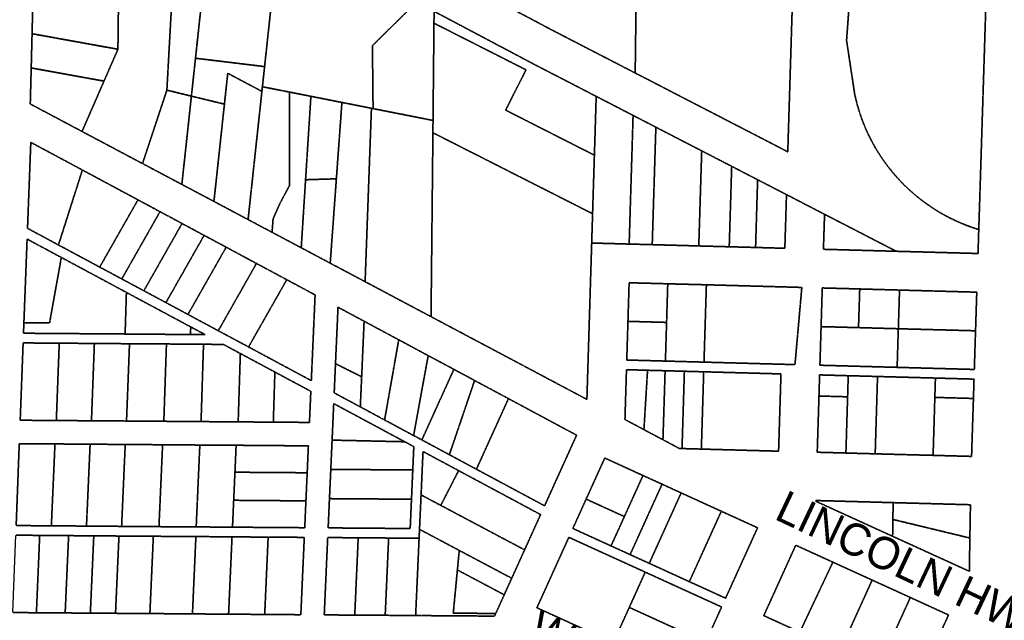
# Model space of a CAD drawing. Header units: feet. Extents: x 0 to 1411532, y 4 to 648360.
# Tile 37 of 69: x 1389549 to 1391231, y 445291 to 446316. Entities that reach past the tile are written whole.
import ezdxf
from ezdxf.enums import TextEntityAlignment as Align

# ---------------------------------------------------------------- set-up
doc = ezdxf.new("R2010")
doc.units = ezdxf.units.FT
doc.header["$MEASUREMENT"] = 0
doc.linetypes.add('DASHED2', pattern=[0.375, 0.25, -0.125])
doc.layers.add('MOT-PHASE 2', color=5, linetype='Continuous')
doc.layers.add('vanwert_121013_d_joined', color=247, linetype='DASHED2')
doc.styles.add('Slanted-Normal', font='font31.shx', dxfattribs={"height": 0.14})

msp = doc.modelspace()

# ---------------------------------------------------------------- linework, layer by layer
at = {"layer": 'vanwert_121013_d_joined'}
for points in [[(1389716.6, 446265.8), (1389717.7, 446356.4), (1389719.3, 446422.4), (1389713.3, 446422.5), (1389715.1, 446496.8), (1389717, 446571), (1389717.7, 446596.2), (1389718.2, 446615.4), (1389755.7, 446595.6), (1389820.4, 446561.3), (1389800.2, 446196), (1389758.6, 446070.7), (1389655.3, 446125.5), (1389692.8, 446211.4), (1389716.6, 446265.8)], [(1389800.2, 446196), (1389820.4, 446561.3), (1389879.3, 446530.2), (1389849.1, 446250.5), (1389842.1, 446185.8), (1389800.2, 446196)], [(1389967.1, 446236.2), (1389849.1, 446250.5), (1389879.3, 446530.2), (1389992.4, 446470.3), (1389967.1, 446236.2)], [(1390226.7, 446346.3), (1390151.3, 446272), (1390152.4, 446164.5), (1390149.6, 446165.1), (1390099.2, 446175), (1390046.2, 446185.5), (1390009.7, 446192.7), (1389963.4, 446201.8), (1389967.1, 446236.2), (1389992.4, 446470.3), (1390226.7, 446346.3)], [(1390257.7, 446425.9), (1390306.9, 446402.3), (1390391, 446376.4), (1390478, 446382.8), (1390602.1, 446391.8), (1390602, 446380.4), (1390600.1, 446225.3), (1390534.5, 446259.1), (1390457.2, 446299), (1390257.5, 446404.7), (1390257.7, 446425.9)], [(1390764.6, 446393.7), (1390764.3, 446377.4), (1390865.9, 446375.5), (1390869.5, 446375.4), (1390860.7, 446090.8), (1390600.1, 446225.3), (1390602, 446380.4), (1390602.1, 446391.8), (1390677.9, 446397.4), (1390764.6, 446393.7)], [(1389716.6, 446265.8), (1389570, 446292.3), (1389570.1, 446298.3), (1389571.7, 446360.1), (1389717.7, 446356.4), (1389716.6, 446265.8)], [(1390152.4, 446164.5), (1390151.3, 446272), (1390226.7, 446346.3), (1390256.6, 446330.5), (1390256.4, 446310.3), (1390254.8, 446144.3), (1390152.4, 446164.5)], [(1390530.4, 446085), (1390378.8, 446161.9), (1390413.6, 446230.7), (1390256.4, 446310.3), (1390256.6, 446330.5), (1390426.7, 446240.5), (1390533.5, 446185.4), (1390530.4, 446085)], [(1390256.4, 446310.3), (1390413.6, 446230.7), (1390378.8, 446161.9), (1390530.4, 446085), (1390527.3, 445985.1), (1390254.6, 446123.3), (1390254.8, 446144.3), (1390256.4, 446310.3)], [(1389716.6, 446265.8), (1389692.8, 446211.4), (1389568.5, 446233.9), (1389570, 446292.3), (1389716.6, 446265.8)], [(1389967.1, 446236.2), (1389963.4, 446201.8), (1389962.5, 446193.9), (1389904.2, 446224.8), (1389898.5, 446172.1), (1389842.1, 446185.8), (1389849.1, 446250.5), (1389967.1, 446236.2)], [(1389568.5, 446233.9), (1389692.8, 446211.4), (1389655.3, 446125.5), (1389566.9, 446172.4), (1389568.5, 446233.9)], [(1389962.5, 446193.9), (1389938.9, 445975.1), (1389880.6, 446006.1), (1389898.5, 446172.1), (1389904.2, 446224.8), (1389962.5, 446193.9)], [(1389800.2, 446196), (1389842.1, 446185.8), (1389825.8, 446035.1), (1389758.6, 446070.7), (1389800.2, 446196)], [(1389938.9, 445975.1), (1389962.5, 446193.9), (1389963.4, 446201.8), (1390009.7, 446192.7), (1390009.9, 446033.7), (1389993.8, 446003.7), (1389981.6, 445976.3), (1389979.9, 445953.4), (1389938.9, 445975.1)], [(1390029.7, 445927), (1389979.9, 445953.4), (1389981.6, 445976.3), (1389993.8, 446003.7), (1390009.9, 446033.7), (1390009.7, 446192.7), (1390046.2, 446185.5), (1390037.1, 446043.1), (1390029.7, 445927)], [(1389842.1, 446185.8), (1389898.5, 446172.1), (1389880.6, 446006.1), (1389825.8, 446035.1), (1389842.1, 446185.8)], [(1390089.7, 446044.7), (1390037.1, 446043.1), (1390046.2, 446185.5), (1390099.2, 446175), (1390096.4, 446136.9), (1390089.7, 446044.7)], [(1390149.6, 446165.1), (1390146.7, 446086.1), (1390138.8, 445869.1), (1390079.2, 445900.7), (1390089.7, 446044.7), (1390096.4, 446136.9), (1390099.2, 446175), (1390149.6, 446165.1)], [(1390527.3, 445985.1), (1390530.4, 446085), (1390533.5, 446185.4), (1390596.5, 446152.9), (1390589.8, 445933.3), (1390525.8, 445935.1), (1390527.3, 445985.1)], [(1390138.8, 445869.1), (1390146.7, 446086.1), (1390149.6, 446165.1), (1390152.4, 446164.5), (1390254.8, 446144.3), (1390254.6, 446123.3), (1390251.4, 445809.4), (1390235.5, 445817.8), (1390138.8, 445869.1)], [(1390596.5, 446152.9), (1390635.4, 446132.8), (1390629.2, 445932.3), (1390589.8, 445933.3), (1390596.5, 446152.9)], [(1390254.6, 446123.3), (1390527.3, 445985.1), (1390525.8, 445935.1), (1390517.6, 445668.2), (1390251.4, 445809.4), (1390254.6, 446123.3)], [(1390635.4, 446132.8), (1390674.3, 446112.7), (1390713.7, 446092.4), (1390708.7, 445930.1), (1390668.7, 445931.2), (1390629.2, 445932.3), (1390635.4, 446132.8)], [(1389567.8, 446106.9), (1389655.9, 446059.7), (1389615, 445931.8), (1389562.2, 445960.2), (1389567.8, 446106.9)], [(1389567.8, 446106.9), (1389562.2, 445960.2), (1389615, 445931.8), (1389685.5, 445894), (1389723.2, 445873.8), (1389760.9, 445853.6), (1389798.6, 445833.4), (1389836.2, 445813.2), (1389888, 445785.4), (1389939.7, 445757.7), (1390046.9, 445700.2), (1390053.4, 445846.5), (1390005, 445872.5), (1389953.2, 445900.2), (1389901.5, 445928), (1389863.8, 445948.2), (1389826.1, 445968.4), (1389788.5, 445988.6), (1389750.8, 446008.8), (1389655.9, 446059.7), (1389567.8, 446106.9)], [(1390713.7, 446092.4), (1390764.9, 446066), (1390760.7, 445928.7), (1390708.7, 445930.1), (1390713.7, 446092.4)], [(1389615, 445931.8), (1389655.9, 446059.7), (1389750.8, 446008.8), (1389685.5, 445894), (1389615, 445931.8)], [(1390809.2, 446043.1), (1390805.7, 445927.5), (1390760.7, 445928.7), (1390764.9, 446066), (1390809.2, 446043.1)], [(1390089.7, 446044.7), (1390079.2, 445900.7), (1390029.7, 445927), (1390037.1, 446043.1), (1390089.7, 446044.7)], [(1390858.5, 446017.7), (1390855.7, 445926.1), (1390805.7, 445927.5), (1390809.2, 446043.1), (1390858.5, 446017.7)], [(1389685.5, 445894), (1389750.8, 446008.8), (1389788.5, 445988.6), (1389723.2, 445873.8), (1389685.5, 445894)], [(1389723.2, 445873.8), (1389788.5, 445988.6), (1389826.1, 445968.4), (1389760.9, 445853.6), (1389723.2, 445873.8)], [(1391046, 445921), (1390921.6, 445924.4), (1390923.5, 445984.1), (1390959.3, 445965.7), (1391046, 445921)], [(1389760.9, 445853.6), (1389826.1, 445968.4), (1389863.8, 445948.2), (1389798.6, 445833.4), (1389760.9, 445853.6)], [(1389555.3, 445781.1), (1389728.9, 445779.8), (1389840.5, 445778.9), (1389865.5, 445778.8), (1389841, 445791.9), (1389731.1, 445850.8), (1389619.9, 445910.5), (1389561.5, 445941.8), (1389556, 445799.1), (1389555.3, 445781.1)], [(1389619.9, 445910.5), (1389599.9, 445798.7), (1389556, 445799.1), (1389561.5, 445941.8), (1389619.9, 445910.5)], [(1389798.6, 445833.4), (1389863.8, 445948.2), (1389901.5, 445928), (1389836.2, 445813.2), (1389798.6, 445833.4)], [(1389901.5, 445928), (1389953.2, 445900.2), (1389888, 445785.4), (1389836.2, 445813.2), (1389901.5, 445928)], [(1389556, 445799.1), (1389599.9, 445798.7), (1389619.9, 445910.5), (1389731.1, 445850.8), (1389728.9, 445779.8), (1389555.3, 445781.1), (1389556, 445799.1)], [(1389888, 445785.4), (1389953.2, 445900.2), (1390005, 445872.5), (1389939.7, 445757.7), (1389888, 445785.4)], [(1390053.4, 445846.5), (1390046.9, 445700.2), (1389939.7, 445757.7), (1390005, 445872.5), (1390053.4, 445846.5)], [(1390884.7, 445859.3), (1390853.6, 445860.2), (1390787.7, 445862), (1390721.7, 445863.8), (1390655.7, 445865.5), (1390589.7, 445867.3), (1390587.7, 445801.4), (1390585.7, 445735.4), (1390651.7, 445733.6), (1390717.6, 445731.8), (1390783.6, 445730), (1390849.6, 445728.2), (1390873, 445727.6), (1390884.7, 445859.3)], [(1390587.7, 445801.4), (1390589.7, 445867.3), (1390655.7, 445865.5), (1390653.7, 445799.6), (1390587.7, 445801.4)], [(1390653.7, 445799.6), (1390655.7, 445865.5), (1390721.7, 445863.8), (1390717.6, 445731.8), (1390651.7, 445733.6), (1390653.7, 445799.6)], [(1390884.7, 445859.3), (1390873, 445727.6), (1390849.6, 445728.2), (1390783.6, 445730), (1390717.6, 445731.8), (1390721.7, 445863.8), (1390787.7, 445862), (1390853.6, 445860.2), (1390884.7, 445859.3)], [(1391179.3, 445719.3), (1391181.4, 445785.3), (1391183.5, 445851.2), (1391117.5, 445853), (1391051.6, 445854.8), (1390985.6, 445856.6), (1390983.6, 445856.7), (1390919.6, 445858.4), (1390917.6, 445792.4), (1390915.6, 445726.5), (1390981.5, 445724.7), (1391047.5, 445722.9), (1391113.4, 445721.1), (1391179.3, 445719.3)], [(1390981.5, 445790.7), (1390917.6, 445792.4), (1390919.6, 445858.4), (1390983.6, 445856.7), (1390981.5, 445790.7)], [(1390981.5, 445790.7), (1390983.6, 445856.7), (1390985.6, 445856.6), (1391051.6, 445854.8), (1391049.5, 445788.8), (1390981.5, 445790.7)], [(1391051.6, 445854.8), (1391117.5, 445853), (1391183.5, 445851.2), (1391181.4, 445785.3), (1391049.5, 445788.8), (1391051.6, 445854.8)], [(1389731.1, 445850.8), (1389841, 445791.9), (1389840.5, 445778.9), (1389728.9, 445779.8), (1389731.1, 445850.8)], [(1390238.8, 445597.4), (1390282.7, 445573.8), (1390297.4, 445565.9), (1390328.9, 445549), (1390387.1, 445517.8), (1390445.3, 445486.6), (1390500, 445607.1), (1390441.8, 445638.3), (1390383.6, 445669.5), (1390328.5, 445699), (1390325.8, 445700.5), (1390290.4, 445719.5), (1390247.4, 445742.5), (1390246.5, 445743), (1390237.8, 445747.6), (1390196.2, 445770), (1390187.5, 445774.6), (1390137.1, 445801.6), (1390092.5, 445825.5), (1390088.2, 445729.2), (1390086, 445679.3), (1390130.6, 445655.4), (1390172.1, 445633.1), (1390180.9, 445628.4), (1390221.6, 445606.5), (1390230.5, 445601.8), (1390235.7, 445599), (1390238.8, 445597.4)], [(1390132.9, 445706.8), (1390088.2, 445729.2), (1390092.5, 445825.5), (1390137.1, 445801.6), (1390132.9, 445706.8)], [(1390130.6, 445655.4), (1390132.9, 445706.8), (1390137.1, 445801.6), (1390187.5, 445774.6), (1390196.2, 445770), (1390172.1, 445633.1), (1390130.6, 445655.4)], [(1390653.7, 445799.6), (1390651.7, 445733.6), (1390585.7, 445735.4), (1390587.7, 445801.4), (1390653.7, 445799.6)], [(1389840.5, 445778.9), (1389841, 445791.9), (1389865.5, 445778.8), (1389840.5, 445778.9)], [(1391047.5, 445722.9), (1390981.5, 445724.7), (1390915.6, 445726.5), (1390917.6, 445792.4), (1390981.5, 445790.7), (1391049.5, 445788.8), (1391047.5, 445722.9)], [(1391049.5, 445788.8), (1391181.4, 445785.3), (1391179.3, 445719.3), (1391113.4, 445721.1), (1391047.5, 445722.9), (1391049.5, 445788.8)], [(1390172.1, 445633.1), (1390196.2, 445770), (1390237.8, 445747.6), (1390246.5, 445743), (1390221.6, 445606.5), (1390180.9, 445628.4), (1390172.1, 445633.1)], [(1389616.4, 445764.1), (1389611.4, 445632.2), (1389549.7, 445632.6), (1389554.7, 445764.6), (1389616.4, 445764.1)], [(1390043.7, 445628.9), (1390046.1, 445682), (1389984.7, 445714.9), (1389925.7, 445746.5), (1389896.8, 445762), (1389862.8, 445762.3), (1389799.5, 445762.8), (1389736.4, 445763.2), (1389676.4, 445763.7), (1389616.4, 445764.1), (1389554.7, 445764.6), (1389549.7, 445632.6), (1389611.4, 445632.2), (1389671.4, 445631.7), (1389731.3, 445631.3), (1389795, 445630.8), (1389858.6, 445630.3), (1389922, 445629.8), (1389982, 445629.4), (1390043.7, 445628.9)], [(1389676.4, 445763.7), (1389671.4, 445631.7), (1389611.4, 445632.2), (1389616.4, 445764.1), (1389676.4, 445763.7)], [(1389736.4, 445763.2), (1389731.3, 445631.3), (1389671.4, 445631.7), (1389676.4, 445763.7), (1389736.4, 445763.2)], [(1389799.5, 445762.8), (1389795, 445630.8), (1389731.3, 445631.3), (1389736.4, 445763.2), (1389799.5, 445762.8)], [(1389862.8, 445762.3), (1389858.6, 445630.3), (1389795, 445630.8), (1389799.5, 445762.8), (1389862.8, 445762.3)], [(1389862.8, 445762.3), (1389896.8, 445762), (1389925.7, 445746.5), (1389922, 445629.8), (1389858.6, 445630.3), (1389862.8, 445762.3)], [(1389925.7, 445746.5), (1389984.7, 445714.9), (1389982, 445629.4), (1389922, 445629.8), (1389925.7, 445746.5)], [(1390247.4, 445742.5), (1390290.4, 445719.5), (1390239.3, 445606.9), (1390235.7, 445599), (1390230.5, 445601.8), (1390221.6, 445606.5), (1390246.5, 445743), (1390247.4, 445742.5)], [(1390130.6, 445655.4), (1390086, 445679.3), (1390088.2, 445729.2), (1390132.9, 445706.8), (1390130.6, 445655.4)], [(1390325.8, 445700.5), (1390282.7, 445573.8), (1390238.8, 445597.4), (1390235.7, 445599), (1390239.3, 445606.9), (1390290.4, 445719.5), (1390325.8, 445700.5)], [(1390582.6, 445633.8), (1390585.2, 445718.9), (1390621.2, 445717.9), (1390615, 445616.6), (1390582.6, 445633.8)], [(1390582.6, 445633.8), (1390615, 445616.6), (1390647.5, 445599.3), (1390675.7, 445584.4), (1390680.1, 445584.3), (1390713.1, 445583.4), (1390779.1, 445581.6), (1390845, 445579.8), (1390849.1, 445711.7), (1390783.1, 445713.5), (1390717.1, 445715.3), (1390684.1, 445716.2), (1390651.2, 445717.1), (1390621.2, 445717.9), (1390585.2, 445718.9), (1390582.6, 445633.8)], [(1390651.2, 445717.1), (1390647.5, 445599.3), (1390615, 445616.6), (1390621.2, 445717.9), (1390651.2, 445717.1)], [(1390647.5, 445599.3), (1390651.2, 445717.1), (1390684.1, 445716.2), (1390680.1, 445584.3), (1390675.7, 445584.4), (1390647.5, 445599.3)], [(1390043.7, 445628.9), (1389982, 445629.4), (1389984.7, 445714.9), (1390046.1, 445682), (1390043.7, 445628.9)], [(1390282.7, 445573.8), (1390325.8, 445700.5), (1390328.5, 445699), (1390383.6, 445669.5), (1390328.9, 445549), (1390297.4, 445565.9), (1390282.7, 445573.8)], [(1390713.1, 445583.4), (1390680.1, 445584.3), (1390684.1, 445716.2), (1390717.1, 445715.3), (1390713.1, 445583.4)], [(1390845, 445579.8), (1390779.1, 445581.6), (1390713.1, 445583.4), (1390717.1, 445715.3), (1390783.1, 445713.5), (1390849.1, 445711.7), (1390845, 445579.8)], [(1390911, 445578), (1390960, 445576.7), (1390977, 445576.2), (1391010, 445575.3), (1391043, 445574.4), (1391108.9, 445572.7), (1391174.6, 445570.9), (1391177.8, 445669.8), (1391178.8, 445702.8), (1391112.9, 445704.6), (1391046.9, 445706.4), (1391014, 445707.3), (1390981, 445708.2), (1390964, 445708.6), (1390915.1, 445710), (1390914, 445674), (1390911, 445578)], [(1390962.9, 445672.6), (1390914, 445674), (1390915.1, 445710), (1390964, 445708.6), (1390962.9, 445672.6)], [(1390964, 445708.6), (1390981, 445708.2), (1391014, 445707.3), (1391010, 445575.3), (1390977, 445576.2), (1390960, 445576.7), (1390962.9, 445672.6), (1390964, 445708.6)], [(1391010, 445575.3), (1391014, 445707.3), (1391046.9, 445706.4), (1391112.9, 445704.6), (1391111.9, 445671.6), (1391108.9, 445572.7), (1391043, 445574.4), (1391010, 445575.3)], [(1391178.8, 445702.8), (1391177.8, 445669.8), (1391111.9, 445671.6), (1391112.9, 445704.6), (1391178.8, 445702.8)], [(1390328.9, 445549), (1390383.6, 445669.5), (1390441.8, 445638.3), (1390500, 445607.1), (1390445.3, 445486.6), (1390387.1, 445517.8), (1390328.9, 445549)], [(1390962.9, 445672.6), (1390960, 445576.7), (1390911, 445578), (1390914, 445674), (1390962.9, 445672.6)], [(1391111.9, 445671.6), (1391177.8, 445669.8), (1391174.6, 445570.9), (1391108.9, 445572.7), (1391111.9, 445671.6)], [(1390075.7, 445448.9), (1390215.8, 445447.8), (1390218, 445497.8), (1390220.2, 445547.7), (1390222, 445587.6), (1390206.5, 445595.9), (1390085.2, 445661), (1390082.4, 445598.7), (1390080.2, 445548.8), (1390077.9, 445498.8), (1390075.7, 445448.9)], [(1390206.5, 445595.9), (1390082.4, 445598.7), (1390085.2, 445661), (1390206.5, 445595.9)], [(1389609.1, 445592.2), (1389602.9, 445452.4), (1389542.8, 445452.9), (1389548.1, 445592.6), (1389609.1, 445592.2)], [(1390035.7, 445449.2), (1390037.7, 445495), (1390039.9, 445543), (1390041.9, 445588.9), (1389918.5, 445589.9), (1389856.5, 445590.3), (1389792.9, 445590.8), (1389729.1, 445591.3), (1389669.1, 445591.7), (1389609.1, 445592.2), (1389548.1, 445592.6), (1389542.8, 445452.9), (1389602.9, 445452.4), (1389662.9, 445452), (1389722.9, 445451.5), (1389786.7, 445451), (1389850.3, 445450.6), (1389912.3, 445450.1), (1390035.7, 445449.2)], [(1389669.1, 445591.7), (1389662.9, 445452), (1389602.9, 445452.4), (1389609.1, 445592.2), (1389669.1, 445591.7)], [(1389729.1, 445591.3), (1389722.9, 445451.5), (1389662.9, 445452), (1389669.1, 445591.7), (1389729.1, 445591.3)], [(1389792.9, 445590.8), (1389786.7, 445451), (1389722.9, 445451.5), (1389729.1, 445591.3), (1389792.9, 445590.8)], [(1389856.5, 445590.3), (1389850.3, 445450.6), (1389786.7, 445451), (1389792.9, 445590.8), (1389856.5, 445590.3)], [(1389914.3, 445496), (1389912.3, 445450.1), (1389850.3, 445450.6), (1389856.5, 445590.3), (1389918.5, 445589.9), (1389916.5, 445543.9), (1389914.3, 445496)], [(1389916.5, 445543.9), (1389918.5, 445589.9), (1390041.9, 445588.9), (1390039.9, 445543), (1389916.5, 445543.9)], [(1390206.5, 445595.9), (1390222, 445587.6), (1390220.2, 445547.7), (1390080.2, 445548.8), (1390082.4, 445598.7), (1390206.5, 445595.9)], [(1390438.5, 445471.6), (1390298.5, 445546.6), (1390293.5, 445549.3), (1390237.7, 445579.2), (1390234.4, 445505.2), (1390231.7, 445446.4), (1390231, 445431.2), (1390179, 445431.6), (1390127, 445432), (1390074.9, 445432.4), (1390069, 445300.4), (1390121.1, 445300), (1390173.1, 445299.7), (1390225.1, 445299.3), (1390235.1, 445299.2), (1390359.8, 445298.3), (1390361.9, 445302.8), (1390376.4, 445334.7), (1390383.4, 445350.2), (1390389.2, 445362.9), (1390411.2, 445411.4), (1390438.5, 445471.6)], [(1390234.4, 445505.2), (1390237.7, 445579.2), (1390293.5, 445549.3), (1390298.5, 445546.6), (1390268, 445487.3), (1390234.4, 445505.2)], [(1390809.1, 445449.1), (1390747.2, 445477.3), (1390743.8, 445478.8), (1390678.6, 445508.6), (1390646, 445523.5), (1390613.4, 445538.3), (1390548.1, 445568.1), (1390516.3, 445498), (1390493.6, 445447.9), (1390558.8, 445418.1), (1390591.4, 445403.3), (1390624.1, 445388.4), (1390689.3, 445358.6), (1390692.6, 445357.1), (1390754.5, 445328.9), (1390809.1, 445449.1)], [(1390548.1, 445568.1), (1390613.4, 445538.3), (1390581.6, 445468.2), (1390516.3, 445498), (1390548.1, 445568.1)], [(1390218, 445497.8), (1390077.9, 445498.8), (1390080.2, 445548.8), (1390220.2, 445547.7), (1390218, 445497.8)], [(1389914.3, 445496), (1389916.5, 445543.9), (1390039.9, 445543), (1390037.7, 445495), (1389914.3, 445496)], [(1390411.2, 445411.4), (1390277.9, 445482.1), (1390268, 445487.3), (1390298.5, 445546.6), (1390438.5, 445471.6), (1390411.2, 445411.4)], [(1390591.4, 445403.3), (1390558.8, 445418.1), (1390581.6, 445468.2), (1390613.4, 445538.3), (1390646, 445523.5), (1390591.4, 445403.3)], [(1390678.6, 445508.6), (1390624.1, 445388.4), (1390591.4, 445403.3), (1390646, 445523.5), (1390678.6, 445508.6)], [(1390075.7, 445448.9), (1390077.9, 445498.8), (1390218, 445497.8), (1390215.8, 445447.8), (1390075.7, 445448.9)], [(1390299.6, 445410.4), (1390265.4, 445428.6), (1390231.7, 445446.4), (1390234.4, 445505.2), (1390268, 445487.3), (1390277.9, 445482.1), (1390411.2, 445411.4), (1390389.2, 445362.9), (1390299.6, 445410.4)], [(1390692.6, 445357.1), (1390689.3, 445358.6), (1390624.1, 445388.4), (1390678.6, 445508.6), (1390743.8, 445478.8), (1390747.2, 445477.3), (1390692.6, 445357.1)], [(1390035.7, 445449.2), (1389912.3, 445450.1), (1389914.3, 445496), (1390037.7, 445495), (1390035.7, 445449.2)], [(1390581.6, 445468.2), (1390558.8, 445418.1), (1390493.6, 445447.9), (1390516.3, 445498), (1390581.6, 445468.2)], [(1391040.2, 445463.3), (1391039.8, 445434.5), (1390908.7, 445494.3), (1390908.8, 445495.6), (1391040.7, 445492), (1391040.2, 445463.3)], [(1390908.8, 445495.6), (1390908.7, 445494.3), (1391039.8, 445434.5), (1391105.3, 445404.7), (1391170.8, 445374.8), (1391171.7, 445431.6), (1391172.7, 445488.4), (1391106.7, 445490.2), (1391040.7, 445492), (1390908.8, 445495.6)], [(1391040.7, 445492), (1391106.7, 445490.2), (1391172.7, 445488.4), (1391171.7, 445431.6), (1391040.2, 445463.3), (1391040.7, 445492)], [(1390809.1, 445449.1), (1390754.5, 445328.9), (1390692.6, 445357.1), (1390747.2, 445477.3), (1390809.1, 445449.1)], [(1391040.2, 445463.3), (1391171.7, 445431.6), (1391170.8, 445374.8), (1391105.3, 445404.7), (1391039.8, 445434.5), (1391040.2, 445463.3)], [(1389583, 445436.1), (1389577.4, 445304.1), (1389537.1, 445304.4), (1389542.2, 445436.4), (1389583, 445436.1)], [(1389632.4, 445435.7), (1389626.5, 445303.7), (1389599.1, 445303.9), (1389577.4, 445304.1), (1389583, 445436.1), (1389604.7, 445435.9), (1389632.4, 445435.7)], [(1389675.4, 445435.4), (1389669.5, 445303.4), (1389660.5, 445303.5), (1389626.5, 445303.7), (1389632.4, 445435.7), (1389666.4, 445435.4), (1389675.4, 445435.4)], [(1389718.4, 445435), (1389712.5, 445303.1), (1389669.5, 445303.4), (1389675.4, 445435.4), (1389718.4, 445435)], [(1389777.1, 445434.6), (1389771.2, 445302.7), (1389720.5, 445303), (1389712.5, 445303.1), (1389718.4, 445435), (1389726.4, 445435), (1389777.1, 445434.6)], [(1389849.8, 445434.1), (1389843.9, 445302.1), (1389782.2, 445302.6), (1389771.2, 445302.7), (1389777.1, 445434.6), (1389788.1, 445434.5), (1389849.8, 445434.1)], [(1389911.5, 445433.6), (1389905.6, 445301.6), (1389843.9, 445302.1), (1389849.8, 445434.1), (1389911.5, 445433.6)], [(1389973.2, 445433.1), (1389967.3, 445301.2), (1389905.6, 445301.6), (1389911.5, 445433.6), (1389973.2, 445433.1)], [(1390029, 445300.7), (1389967.3, 445301.2), (1389973.2, 445433.1), (1390034.9, 445432.7), (1390029, 445300.7)], [(1390127, 445432), (1390121.1, 445300), (1390069, 445300.4), (1390074.9, 445432.4), (1390127, 445432)], [(1390179, 445431.6), (1390173.1, 445299.7), (1390121.1, 445300), (1390127, 445432), (1390179, 445431.6)], [(1390225.1, 445299.3), (1390173.1, 445299.7), (1390179, 445431.6), (1390231, 445431.2), (1390225.1, 445299.3)], [(1390231, 445431.2), (1390231.7, 445446.4), (1390265.4, 445428.6), (1390299.6, 445410.4), (1390296.4, 445377.1), (1390289.4, 445303.4), (1390361.9, 445302.8), (1390359.8, 445298.3), (1390235.1, 445299.2), (1390225.1, 445299.3), (1390231, 445431.2)], [(1390590, 445313.2), (1390562.7, 445253.1), (1390432.2, 445312.6), (1390459.5, 445372.7), (1390486.8, 445432.8), (1390617.2, 445373.4), (1390590, 445313.2)], [(1390486.8, 445432.8), (1390459.5, 445372.7), (1390432.2, 445312.6), (1390562.7, 445253.1), (1390693.2, 445193.6), (1390720.4, 445253.7), (1390747.7, 445313.9), (1390617.2, 445373.4), (1390486.8, 445432.8)], [(1390937.7, 445390.4), (1390881.3, 445271), (1390819.7, 445299.1), (1390874.3, 445419.3), (1390937.7, 445390.4)], [(1391135.2, 445300.3), (1391070, 445330.1), (1391004.8, 445359.8), (1390939.5, 445389.6), (1390937.7, 445390.4), (1390874.3, 445419.3), (1390819.7, 445299.1), (1390881.3, 445271), (1390883.2, 445270.2), (1390950.2, 445239.6), (1391015.4, 445209.9), (1391080.7, 445180.1), (1391135.2, 445300.3)], [(1390296.4, 445377.1), (1390299.6, 445410.4), (1390389.2, 445362.9), (1390383.4, 445350.2), (1390376.4, 445334.7), (1390296.4, 445377.1)], [(1391004.8, 445359.8), (1390950.2, 445239.6), (1390883.2, 445270.2), (1390881.3, 445271), (1390937.7, 445390.4), (1390939.5, 445389.6), (1391004.8, 445359.8)], [(1390376.4, 445334.7), (1390361.9, 445302.8), (1390289.4, 445303.4), (1390296.4, 445377.1), (1390376.4, 445334.7)], [(1390617.2, 445373.4), (1390747.7, 445313.9), (1390720.4, 445253.7), (1390590, 445313.2), (1390617.2, 445373.4)], [(1391070, 445330.1), (1391015.4, 445209.9), (1390950.2, 445239.6), (1391004.8, 445359.8), (1391070, 445330.1)], [(1391135.2, 445300.3), (1391080.7, 445180.1), (1391015.4, 445209.9), (1391070, 445330.1), (1391135.2, 445300.3)], [(1390590, 445313.2), (1390720.4, 445253.7), (1390693.2, 445193.6), (1390562.7, 445253.1), (1390590, 445313.2)]]:
    msp.add_lwpolyline(points, close=True, dxfattribs=at)
for points in [[(1390257.5, 446404.7), (1390457.2, 446299), (1390534.5, 446259.1), (1390600.1, 446225.3), (1390860.7, 446090.8), (1390869.5, 446375.4)], [(1390967.9, 446373.5), (1390961.1, 446281.1), (1390975, 446189.1), (1390977.4, 446178.8), (1390980.1, 446168.5), (1390983.2, 446158.4), (1390986.6, 446148.3), (1390990.4, 446138.4), (1390994.5, 446128.6), (1390999, 446119), (1391003.7, 446109.5), (1391008.8, 446100.2), (1391014.3, 446091.1), (1391020, 446082.2), (1391026, 446073.5), (1391032.3, 446065), (1391039, 446056.7), (1391045.9, 446048.6), (1391053, 446040.8), (1391060.5, 446033.2), (1391068.2, 446025.9), (1391076.1, 446018.9), (1391084.3, 446012.1), (1391092.7, 446005.6), (1391101.3, 445999.5), (1391110.1, 445993.6), (1391119.1, 445988), (1391128.3, 445982.7), (1391137.7, 445977.8), (1391147.3, 445973.2), (1391157, 445968.9), (1391166.8, 445964.9), (1391176.8, 445961.3), (1391186.9, 445958.1), (1391185.8, 445923.2), (1391185.8, 445923.2), (1391185.6, 445917.2), (1391046, 445921), (1390959.3, 445965.7), (1390923.5, 445984.1), (1390858.5, 446017.7), (1390809.2, 446043.1), (1390764.9, 446066), (1390713.7, 446092.4), (1390674.3, 446112.7), (1390635.4, 446132.8), (1390596.5, 446152.9), (1390533.5, 446185.4), (1390426.7, 446240.5), (1390256.6, 446330.5)], [(1391199.9, 446369.2), (1391192.2, 446125.4), (1391189.3, 446033), (1391186.9, 445958.1), (1391176.8, 445961.3), (1391166.8, 445964.9), (1391157, 445968.9), (1391147.3, 445973.2), (1391137.7, 445977.8), (1391128.3, 445982.7), (1391119.1, 445988), (1391110.1, 445993.6), (1391101.3, 445999.5), (1391092.7, 446005.6), (1391084.3, 446012.1), (1391076.1, 446018.9), (1391068.2, 446025.9), (1391060.5, 446033.2), (1391053, 446040.8), (1391045.9, 446048.6), (1391039, 446056.7), (1391032.3, 446065), (1391026, 446073.5), (1391020, 446082.2), (1391014.3, 446091.1), (1391008.8, 446100.2), (1391003.7, 446109.5), (1390999, 446119), (1390994.5, 446128.6), (1390990.4, 446138.4), (1390986.6, 446148.3), (1390983.2, 446158.4), (1390980.1, 446168.5), (1390977.4, 446178.8), (1390975, 446189.1), (1390961.1, 446281.1), (1390967.9, 446373.5)], [(1389571.7, 446360.1), (1389570.1, 446298.3), (1389570, 446292.3), (1389568.5, 446233.9), (1389566.9, 446172.4), (1389655.3, 446125.5), (1389758.6, 446070.7), (1389825.8, 446035.1), (1389880.6, 446006.1), (1389938.9, 445975.1), (1389979.9, 445953.4), (1390029.7, 445927), (1390079.2, 445900.7), (1390138.8, 445869.1), (1390235.5, 445817.8), (1390251.4, 445809.4), (1390251.4, 445809.4), (1390517.6, 445668.2), (1390525.8, 445935.1), (1390589.8, 445933.3), (1390629.2, 445932.3), (1390668.7, 445931.2), (1390708.7, 445930.1), (1390760.7, 445928.7), (1390805.7, 445927.5), (1390855.7, 445926.1), (1390858.5, 446017.7), (1390923.5, 445984.1), (1390921.6, 445924.4), (1391046, 445921), (1391185.6, 445917.2), (1391185.8, 445923.2), (1391186.9, 445958.1), (1391189.3, 446033), (1391192.2, 446125.4), (1391199.9, 446369.2)], [(1389537.1, 445304.4), (1389577.4, 445304.1), (1389599.1, 445303.9), (1389626.5, 445303.7), (1389660.5, 445303.5), (1389669.5, 445303.4), (1389712.5, 445303.1), (1389720.5, 445303), (1389771.2, 445302.7), (1389782.2, 445302.6), (1389843.9, 445302.1), (1389905.6, 445301.6), (1389967.3, 445301.2), (1390029, 445300.7), (1390029, 445300.7), (1390034.9, 445432.7), (1389973.2, 445433.1), (1389911.5, 445433.6), (1389849.8, 445434.1), (1389788.1, 445434.5), (1389777.1, 445434.6), (1389726.4, 445435), (1389718.4, 445435), (1389675.4, 445435.4), (1389666.4, 445435.4), (1389632.4, 445435.7), (1389604.7, 445435.9), (1389583, 445436.1), (1389542.2, 445436.4)]]:
    msp.add_lwpolyline(points, dxfattribs=at)

# ---------------------------------------------------------------- texts
at = {"layer": 'MOT-PHASE 2', "color": 2, "style": 'Slanted-Normal'}
for s, p in [('LINCOLN HWY', (1391078.3, 445380.7)), ('WOODLAND AVE.', (1390707.2, 445152.1))]:
    msp.add_text(s, height=55, rotation=334.708, dxfattribs=at).set_placement(p, align=Align.MIDDLE_CENTER)

doc.saveas('drawing.dxf')
